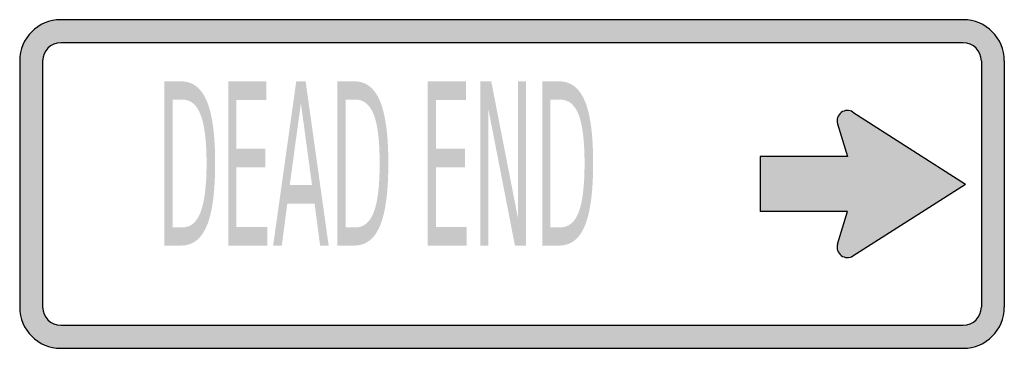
# Model space of a CAD drawing. Header units: inches. Extents: x -0.5 to 0.5, y -0.17 to 0.17.
import ezdxf

# ---------------------------------------------------------------- set-up
doc = ezdxf.new("R2010")
doc.units = ezdxf.units.IN
doc.header["$MEASUREMENT"] = 0

msp = doc.modelspace()

# ---------------------------------------------------------------- hatches: boundary and pattern name
h = msp.add_hatch(color=7)
h.paths.add_polyline_path([(0.4583, -0.1667), (-0.4583, -0.1667), (-0.464, -0.1663), (-0.4693, -0.1652), (-0.4745, -0.1633), (-0.4793, -0.161), (-0.4838, -0.158), (-0.4878, -0.1545), (-0.4913, -0.1505), (-0.4943, -0.146), (-0.4967, -0.1412), (-0.4985, -0.136), (-0.4997, -0.1307), (-0.5, -0.125), (-0.5, 0.125), (-0.4997, 0.1307), (-0.4985, 0.136), (-0.4967, 0.1412), (-0.4943, 0.146), (-0.4913, 0.1505), (-0.4878, 0.1545), (-0.4838, 0.158), (-0.4793, 0.161), (-0.4745, 0.1633), (-0.4693, 0.1652), (-0.464, 0.1663), (-0.4583, 0.1667), (0.4583, 0.1667), (0.464, 0.1663), (0.4693, 0.1652), (0.4745, 0.1633), (0.4793, 0.161), (0.4838, 0.158), (0.4878, 0.1545), (0.4913, 0.1505), (0.4943, 0.146), (0.4967, 0.1412), (0.4985, 0.136), (0.4997, 0.1307), (0.5, 0.125), (0.5, -0.125), (0.4997, -0.1307), (0.4985, -0.136), (0.4967, -0.1412), (0.4943, -0.146), (0.4913, -0.1505), (0.4878, -0.1545), (0.4838, -0.158), (0.4793, -0.161), (0.4745, -0.1633), (0.4693, -0.1652), (0.464, -0.1663), (0.4583, -0.1667)])
h.paths.add_polyline_path([(-0.4767, 0.125), (-0.4765, 0.1275), (-0.476, 0.1298), (-0.4742, 0.1343), (-0.4713, 0.138), (-0.4675, 0.1408), (-0.4632, 0.1427), (-0.4608, 0.1432), (-0.4583, 0.1433), (0.4583, 0.1433), (0.4608, 0.1432), (0.4632, 0.1427), (0.4677, 0.1408), (0.4713, 0.138), (0.4742, 0.1343), (0.476, 0.1298), (0.4765, 0.1275), (0.4767, 0.125), (0.4767, -0.125), (0.4765, -0.1275), (0.476, -0.1298), (0.4742, -0.1343), (0.4713, -0.138), (0.4677, -0.1408), (0.4632, -0.1427), (0.4608, -0.1432), (0.4583, -0.1433), (-0.4583, -0.1433), (-0.4608, -0.1432), (-0.4632, -0.1427), (-0.4675, -0.1408), (-0.4713, -0.138), (-0.4742, -0.1343), (-0.476, -0.1298), (-0.4765, -0.1275), (-0.4767, -0.125), (-0.4767, 0.125)], flags=0)
h = msp.add_hatch(color=7)
edge = h.paths.add_edge_path()
edge.add_line((-0.3532, 0.1042), (-0.3361, 0.1042))
edge.add_spline(control_points=[(-0.3361, 0.1042), (-0.3242, 0.1042), (-0.3154, 0.0974), (-0.3099, 0.084), (-0.3043, 0.0706), (-0.3015, 0.0496), (-0.3015, 0.021), (-0.3015, -0.0077), (-0.3043, -0.0288), (-0.3099, -0.0423), (-0.3155, -0.0558), (-0.3242, -0.0625), (-0.3361, -0.0625)], knot_values=[0, 0, 0, 0, 1, 1, 1, 2, 2, 2, 3, 3, 3, 4, 4, 4, 4], degree=3, periodic=0)
edge.add_line((-0.3361, -0.0625), (-0.3532, -0.0625))
edge.add_line((-0.3532, -0.0625), (-0.3532, 0.1042))
edge = h.paths.add_edge_path(flags=0)
edge.add_line((-0.3448, 0.0856), (-0.3448, -0.044))
edge.add_line((-0.3448, -0.044), (-0.3348, -0.044))
edge.add_spline(control_points=[(-0.3348, -0.044), (-0.3263, -0.044), (-0.3201, -0.0388), (-0.3162, -0.0284), (-0.3122, -0.0179), (-0.3102, -0.0015), (-0.3102, 0.021), (-0.3102, 0.0433), (-0.3122, 0.0597), (-0.3162, 0.0701), (-0.3201, 0.0804), (-0.3263, 0.0856), (-0.3348, 0.0856)], knot_values=[0, 0, 0, 0, 1, 1, 1, 2, 2, 2, 3, 3, 3, 4, 4, 4, 4], degree=3, periodic=0)
edge.add_line((-0.3348, 0.0856), (-0.3448, 0.0856))
for points in [[(-0.2882, 0.1042), (-0.2494, 0.1042), (-0.2494, 0.0852), (-0.2799, 0.0852), (-0.2799, 0.0358), (-0.2506, 0.0358), (-0.2506, 0.0169), (-0.2799, 0.0169), (-0.2799, -0.0435), (-0.2486, -0.0435), (-0.2486, -0.0625), (-0.2882, -0.0625), (-0.2882, 0.1042)], [(-0.0856, 0.1042), (-0.0467, 0.1042), (-0.0467, 0.0852), (-0.0772, 0.0852), (-0.0772, 0.0358), (-0.0479, 0.0358), (-0.0479, 0.0169), (-0.0772, 0.0169), (-0.0772, -0.0435), (-0.0459, -0.0435), (-0.0459, -0.0625), (-0.0856, -0.0625), (-0.0856, 0.1042)], [(-0.0323, 0.1042), (-0.0211, 0.1042), (0.0062, -0.0353), (0.0062, 0.1042), (0.0143, 0.1042), (0.0143, -0.0625), (0.003, -0.0625), (-0.0242, 0.0769), (-0.0242, -0.0625), (-0.0323, -0.0625), (-0.0323, 0.1042)], [(0.4605, 0), (0.3463, 0.073), (0.3443, 0.074), (0.3423, 0.0745), (0.3403, 0.0747), (0.3382, 0.0743), (0.3362, 0.0737), (0.3343, 0.0725), (0.3328, 0.071), (0.3317, 0.0693), (0.3308, 0.0675), (0.3303, 0.0653), (0.3303, 0.0633), (0.3307, 0.0612), (0.3408, 0.0278), (0.2518, 0.0278), (0.2518, -0.0278), (0.3408, -0.0278), (0.3307, -0.0612), (0.3303, -0.0633), (0.3303, -0.0653), (0.3308, -0.0675), (0.3317, -0.0693), (0.3328, -0.071), (0.3343, -0.0725), (0.3362, -0.0737), (0.3382, -0.0743), (0.3403, -0.0747), (0.3423, -0.0745), (0.3443, -0.074), (0.3463, -0.073), (0.4605, 0)]]:
    msp.add_hatch(color=7).paths.add_polyline_path(points)
h = msp.add_hatch(color=7)
h.paths.add_polyline_path([(-0.2191, 0.1042), (-0.2096, 0.1042), (-0.1862, -0.0625), (-0.1949, -0.0625), (-0.2005, -0.0198), (-0.2282, -0.0198), (-0.2338, -0.0625), (-0.2426, -0.0625), (-0.2191, 0.1042)])
h.paths.add_polyline_path([(-0.2144, 0.0819), (-0.2257, -0.001), (-0.2031, -0.001), (-0.2144, 0.0819)], flags=0)
h = msp.add_hatch(color=7)
edge = h.paths.add_edge_path()
edge.add_line((-0.1773, 0.1042), (-0.1602, 0.1042))
edge.add_spline(control_points=[(-0.1602, 0.1042), (-0.1483, 0.1042), (-0.1395, 0.0974), (-0.134, 0.084), (-0.1284, 0.0706), (-0.1256, 0.0496), (-0.1256, 0.021), (-0.1256, -0.0077), (-0.1284, -0.0288), (-0.134, -0.0423), (-0.1396, -0.0558), (-0.1483, -0.0625), (-0.1602, -0.0625)], knot_values=[0, 0, 0, 0, 1, 1, 1, 2, 2, 2, 3, 3, 3, 4, 4, 4, 4], degree=3, periodic=0)
edge.add_line((-0.1602, -0.0625), (-0.1773, -0.0625))
edge.add_line((-0.1773, -0.0625), (-0.1773, 0.1042))
edge = h.paths.add_edge_path(flags=0)
edge.add_line((-0.169, 0.0856), (-0.169, -0.044))
edge.add_line((-0.169, -0.044), (-0.1589, -0.044))
edge.add_spline(control_points=[(-0.1589, -0.044), (-0.1505, -0.044), (-0.1442, -0.0388), (-0.1403, -0.0284), (-0.1363, -0.0179), (-0.1344, -0.0015), (-0.1344, 0.021), (-0.1344, 0.0433), (-0.1363, 0.0597), (-0.1403, 0.0701), (-0.1442, 0.0804), (-0.1505, 0.0856), (-0.1589, 0.0856)], knot_values=[0, 0, 0, 0, 1, 1, 1, 2, 2, 2, 3, 3, 3, 4, 4, 4, 4], degree=3, periodic=0)
edge.add_line((-0.1589, 0.0856), (-0.169, 0.0856))
h = msp.add_hatch(color=7)
edge = h.paths.add_edge_path()
edge.add_line((0.0308, 0.1042), (0.0478, 0.1042))
edge.add_spline(control_points=[(0.0478, 0.1042), (0.0598, 0.1042), (0.0685, 0.0974), (0.0741, 0.084), (0.0797, 0.0706), (0.0824, 0.0496), (0.0824, 0.021), (0.0824, -0.0077), (0.0796, -0.0288), (0.074, -0.0423), (0.0685, -0.0558), (0.0597, -0.0625), (0.0478, -0.0625)], knot_values=[0, 0, 0, 0, 1, 1, 1, 2, 2, 2, 3, 3, 3, 4, 4, 4, 4], degree=3, periodic=0)
edge.add_line((0.0478, -0.0625), (0.0308, -0.0625))
edge.add_line((0.0308, -0.0625), (0.0308, 0.1042))
edge = h.paths.add_edge_path(flags=0)
edge.add_line((0.0391, 0.0856), (0.0391, -0.044))
edge.add_line((0.0391, -0.044), (0.0491, -0.044))
edge.add_spline(control_points=[(0.0491, -0.044), (0.0576, -0.044), (0.0638, -0.0388), (0.0678, -0.0284), (0.0717, -0.0179), (0.0737, -0.0015), (0.0737, 0.021), (0.0737, 0.0433), (0.0717, 0.0597), (0.0678, 0.0701), (0.0638, 0.0804), (0.0576, 0.0856), (0.0491, 0.0856)], knot_values=[0, 0, 0, 0, 1, 1, 1, 2, 2, 2, 3, 3, 3, 4, 4, 4, 4], degree=3, periodic=0)
edge.add_line((0.0491, 0.0856), (0.0391, 0.0856))

# ---------------------------------------------------------------- linework, layer by layer
at = {"color": 7}
for p, q in [((0.4583, 0.1667), (-0.4583, 0.1667)), ((0.4583, 0.1433), (-0.4583, 0.1433)), ((-0.5, 0.125), (-0.5, -0.125)), ((-0.4767, 0.125), (-0.4767, -0.125)), ((0.4767, 0.125), (0.4767, -0.125)), ((0.5, 0.125), (0.5, -0.125)), ((0.3463, 0.073), (0.4605, 0)), ((0.3307, 0.0612), (0.3409, 0.0278)), ((0.3409, 0.0278), (0.2519, 0.0278)), ((0.2519, 0.0278), (0.2519, -0.0278)), ((0.3463, -0.073), (0.4605, 0)), ((0.3409, -0.0278), (0.2519, -0.0278)), ((0.3307, -0.0612), (0.3409, -0.0278)), ((-0.4583, -0.1433), (0.4583, -0.1433)), ((-0.4583, -0.1667), (0.4583, -0.1667))]:
    msp.add_line(p, q, dxfattribs=at)
for points in [[(-0.4583, 0.1667), (-0.4813, 0.1667), (-0.5, 0.148), (-0.5, 0.125)], [(0.5, 0.125), (0.5, 0.148), (0.4813, 0.1667), (0.4583, 0.1667)], [(-0.4583, 0.1433), (-0.4685, 0.1433), (-0.4767, 0.1351), (-0.4767, 0.125)], [(0.4767, 0.125), (0.4767, 0.1351), (0.4685, 0.1433), (0.4583, 0.1433)], [(-0.5, -0.125), (-0.5, -0.148), (-0.4813, -0.1667), (-0.4583, -0.1667)], [(-0.4767, -0.125), (-0.4767, -0.1351), (-0.4685, -0.1433), (-0.4583, -0.1433)], [(0.4583, -0.1667), (0.4813, -0.1667), (0.5, -0.148), (0.5, -0.125)], [(0.4583, -0.1433), (0.4685, -0.1433), (0.4767, -0.1351), (0.4767, -0.125)]]:
    msp.add_open_spline(points, degree=3, dxfattribs=at)
for points in [[(0.3463, 0.073), (0.3426, 0.0754), (0.3379, 0.0752), (0.3344, 0.0725), (0.3309, 0.0699), (0.3294, 0.0654), (0.3307, 0.0612)], [(0.3307, -0.0612), (0.3294, -0.0654), (0.3309, -0.0699), (0.3344, -0.0725), (0.3379, -0.0752), (0.3426, -0.0754), (0.3463, -0.073)]]:
    msp.add_open_spline(points, degree=3, knots=[0, 0, 0, 0, 1, 1, 1, 2, 2, 2, 2], dxfattribs=at)

doc.saveas('drawing.dxf')
